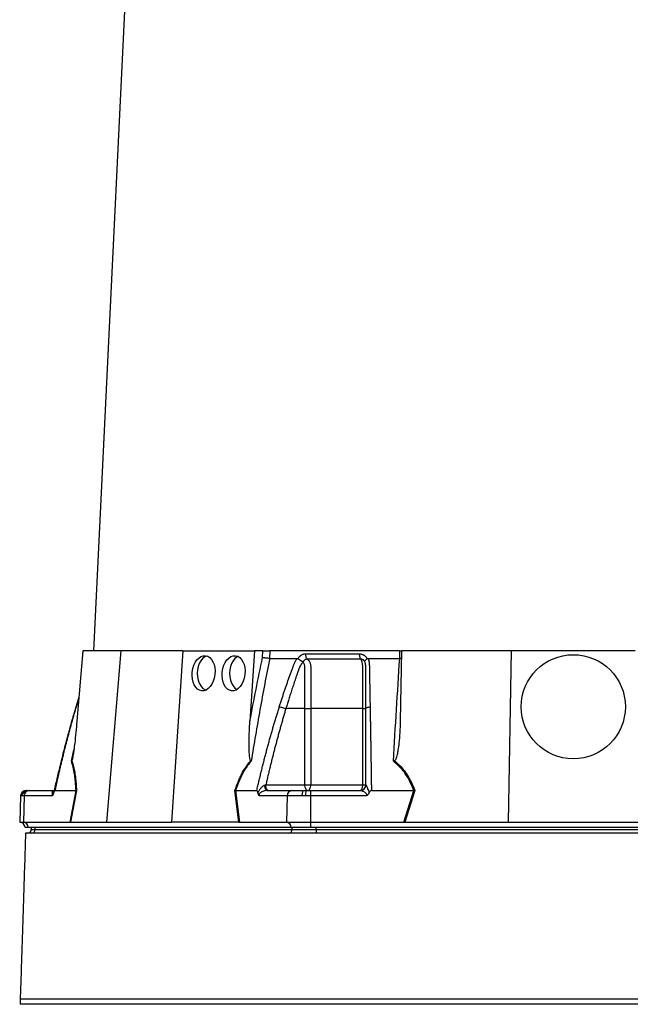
# Model space of a CAD drawing. Extents: x 4095 to 4895, y 2889 to 4868.
# Tile 3 of 8: x 4197 to 4526, y 3349 to 3879. Entities that reach past the tile are written whole.
import ezdxf

# ---------------------------------------------------------------- set-up
doc = ezdxf.new("R2010")
doc.units = 0
doc.header["$LTSCALE"] = 10
doc.header["$MEASUREMENT"] = 0
doc.layers.get('0').update_dxf_attribs({"linetype": 'CONTINUOUS'})

msp = doc.modelspace()

# ---------------------------------------------------------------- linework, layer by layer
at = {"color": 7, "linetype": 'Continuous'}
for p, q in [((4272.24, 4272.83), (4236.96, 3539.45)), ((4231.14, 3539.45), (4227.95, 3501.65)), ((4251.63, 3539.45), (4231.14, 3539.45)), ((4251.63, 3539.45), (4243.85, 3447.45)), ((4284.97, 3539.45), (4251.63, 3539.45)), ((4284.97, 3539.45), (4278.8, 3447.45)), ((4284.97, 3539.45), (4323.57, 3539.45)), ((4323.57, 3539.45), (4321.03, 3501.65)), ((4327.92, 3539.45), (4323.57, 3539.45)), ((4327.83, 3535.9), (4327.92, 3539.45)), ((4331.74, 3539.45), (4331.64, 3535.45)), ((4401.67, 3539.45), (4331.74, 3539.45)), ((4401.63, 3535.45), (4401.67, 3539.45)), ((4401.67, 3539.45), (4402.37, 3539.45)), ((4402.55, 3539.45), (4401.89, 3501.65)), ((4461.63, 3539.45), (4402.55, 3539.45)), ((4461.63, 3539.45), (4460.02, 3447.45)), ((4528.31, 3539.45), (4461.63, 3539.45)), ((4346.88, 3535.31), (4346.95, 3535.45)), ((4384.04, 3535.45), (4384.12, 3535.31)), ((4402.48, 3535.5), (4401.63, 3535.45)), ((4229.04, 3514.58), (4227.4, 3509.31)), ((4229, 3514.12), (4227.53, 3509.41)), ((4227.41, 3509.3), (4227.53, 3509.41)), ((4350.58, 3508.45), (4340.36, 3508.45)), ((4350.58, 3467.45), (4350.58, 3508.45)), ((4353.75, 3508.45), (4353.75, 3467.45)), ((4381.71, 3467.45), (4381.71, 3508.45)), ((4224.97, 3480.21), (4226.33, 3486.34)), ((4200.67, 3464.45), (4200.93, 3464.45)), ((4200.93, 3464.45), (4201.33, 3464.45)), ((4201.33, 3464.45), (4202.19, 3464.45)), ((4202.19, 3464.45), (4215.66, 3464.45)), ((4216.11, 3464.45), (4227.51, 3464.45)), ((4224.33, 3447.45), (4227.51, 3464.45)), ((4227.76, 3464.47), (4224.57, 3447.45)), ((4315.14, 3447.45), (4312.98, 3464.47)), ((4313.31, 3464.45), (4324.71, 3464.45)), ((4313.31, 3464.45), (4315.47, 3447.45)), ((4329.57, 3467.45), (4350.58, 3467.45)), ((4330.18, 3464.45), (4343.64, 3464.45)), ((4343.64, 3464.45), (4350.06, 3464.45)), ((4350.06, 3464.45), (4351.48, 3464.45)), ((4350.58, 3467.45), (4353.75, 3467.45)), ((4351.48, 3464.45), (4353.52, 3464.45)), ((4353.52, 3464.45), (4380.46, 3464.45)), ((4353.75, 3467.45), (4381.71, 3467.45)), ((4381.71, 3467.45), (4383.38, 3467.45)), ((4386.38, 3464.45), (4409.16, 3464.45)), ((4403.83, 3447.45), (4409.18, 3464.45)), ((4409.76, 3464.47), (4404.4, 3447.45)), ((4409.18, 3464.45), (4409.16, 3464.45)), ((4197.67, 3461.55), (4197.18, 3447.45)), ((4198, 3461.55), (4197.67, 3461.55)), ((4198.51, 3461.55), (4198, 3461.55)), ((4199.6, 3461.55), (4198.51, 3461.55)), ((4199.6, 3461.55), (4199.17, 3447.45)), ((4214.63, 3461.55), (4199.6, 3461.55)), ((4341.05, 3461.55), (4326.02, 3461.55)), ((4341.05, 3461.55), (4340.62, 3447.45)), ((4349.15, 3461.55), (4341.05, 3461.55)), ((4350.95, 3461.55), (4349.15, 3461.55)), ((4353.52, 3461.55), (4350.95, 3461.55)), ((4383.59, 3461.55), (4353.52, 3461.55)), ((4353.52, 3461.55), (4353.52, 3447.45)), ((4197.18, 3447.45), (4199.17, 3447.45)), ((4199.17, 3447.45), (4224.33, 3447.45)), ((4224.68, 3447.45), (4243.85, 3447.45)), ((4243.85, 3447.45), (4278.8, 3447.45)), ((4314.94, 3447.45), (4278.8, 3447.45)), ((4315.47, 3447.45), (4340.62, 3447.45)), ((4340.62, 3447.45), (4353.52, 3447.45)), ((4353.52, 3447.45), (4403.83, 3447.45)), ((4353.52, 3447.45), (4353.52, 3444.45)), ((4404.71, 3447.45), (4460.02, 3447.45)), ((4460.02, 3447.45), (4529.92, 3447.45)), ((4201.68, 3444.45), (4200.07, 3444.45)), ((4343.13, 3444.45), (4201.68, 3444.45)), ((4203.42, 3444.45), (4203.42, 3443.45)), ((4203.42, 3443.45), (4205.43, 3443.45)), ((4205.43, 3443.45), (4205.43, 3444.45)), ((4205.43, 3443.45), (4343.71, 3443.45)), ((4353.52, 3444.45), (4343.13, 3444.45)), ((4343.71, 3443.45), (4343.71, 3444.45)), ((4343.71, 3443.45), (4356.7, 3443.45)), ((4636.42, 3444.45), (4353.52, 3444.45)), ((4356.7, 3443.45), (4356.7, 3444.45)), ((4356.7, 3443.45), (4633.25, 3443.45)), ((4356.7, 3443.45), (4356.7, 3441.45)), ((4197.47, 3352.45), (4197.47, 3349.45)), ((4792.47, 3349.45), (4197.47, 3349.45))]:
    msp.add_line(p, q, dxfattribs=at)
at = {"color": 7, "linetype": 'Continuous', "flags": 128}
for points in [[(4297.94, 3536.75), (4296.74, 3536.23), (4295.59, 3535.35), (4294.59, 3534.17), (4293.77, 3532.73), (4293.16, 3531.08), (4292.79, 3529.3), (4292.66, 3527.45), (4292.79, 3525.6), (4293.16, 3523.81), (4293.77, 3522.17), (4294.59, 3520.73), (4295.59, 3519.55), (4296.74, 3518.67), (4297.32, 3518.37)], [(4314.65, 3536.51), (4314.1, 3536.23), (4312.96, 3535.35), (4311.96, 3534.17), (4311.14, 3532.73), (4310.53, 3531.08), (4310.15, 3529.3), (4310.03, 3527.45), (4310.15, 3525.6), (4310.53, 3523.81), (4311.14, 3522.17), (4311.96, 3520.73), (4312.96, 3519.55), (4314.05, 3518.7)], [(4330.18, 3464.45), (4329.97, 3464.5), (4329.77, 3464.67), (4329.59, 3464.93), (4329.43, 3465.28), (4329.29, 3465.72), (4329.19, 3466.22), (4329.13, 3466.76), (4329.1, 3467.33)], [(4349.15, 3461.55), (4349.17, 3462.12), (4349.23, 3462.67), (4349.31, 3463.17), (4349.43, 3463.61), (4349.56, 3463.96), (4349.72, 3464.23), (4349.88, 3464.39), (4350.06, 3464.45)], [(4352.08, 3464.45), (4351.79, 3464.51), (4351.51, 3464.68), (4351.25, 3464.95), (4351.02, 3465.33), (4350.84, 3465.78), (4350.7, 3466.3), (4350.61, 3466.86), (4350.58, 3467.45)], [(4352.08, 3464.45), (4352.41, 3464.51), (4352.72, 3464.68), (4353.01, 3464.95), (4353.26, 3465.33), (4353.47, 3465.78), (4353.62, 3466.3), (4353.71, 3466.86), (4353.75, 3467.45)], [(4380.38, 3464.45), (4380.64, 3464.51), (4380.89, 3464.68), (4381.12, 3464.95), (4381.32, 3465.33), (4381.49, 3465.78), (4381.61, 3466.3), (4381.69, 3466.86), (4381.71, 3467.45)]]:
    msp.add_lwpolyline(points, dxfattribs=at)
at = {"color": 7, "linetype": 'Continuous'}
msp.add_circle((4494.97, 3509.45), 28, dxfattribs=at)
for centre, radius, start, end in [((4200.67, 3461.45), 3, 90, 178), ((4200.96, 3461.49), 2.96, 90.6453, 178.69), ((4201.42, 3461.54), 2.91, 91.7011, 179.7557), ((4202.4, 3461.65), 2.8, 94.2201, 182.0086), ((4343.85, 3461.65), 2.8, 94.2203, 182.0084), ((4355.36, 3462.23), 4.46, 150.2422, 188.7866), ((4380.44, 3467.43), 2.98, 270.3276, 358.029), ((4197.07, 3444.45), 3, 0, 88), ((4198.85, 3444.63), 2.84, 356.3896, 83.4229), ((4340.3, 3444.63), 2.84, 356.3895, 83.4227), ((4201.42, 3443.45), 2, 270, 0), ((4203.55, 3443.32), 1.88, 274.4024, 3.8109), ((4341.83, 3443.32), 1.88, 274.4021, 3.8112)]:
    msp.add_arc(centre, radius, start, end, dxfattribs=at)
for centre in [(4296.11, 3527.45), (4312.23, 3527.45)]:
    msp.add_ellipse(centre, major_axis=(1.04, 9.48), ratio=0.640333, dxfattribs=at)
for centre, major_axis, ratio, start_param, end_param in [((4223.91, 3444.45), (5.92, 0.52), 0.499165, 1.397246, 1.415452), ((4315.7, 3444.45), (11.1, -0.22), 0.269565, 1.627237, 1.645443), ((4403.18, 3444.45), (17.02, 0.28), 0.175535, 1.477584, 1.49579)]:
    msp.add_ellipse(centre, major_axis=major_axis, ratio=ratio, start_param=start_param, end_param=end_param, dxfattribs=at)
for points, knots in [([(4327.92, 3539.45), (4328.19, 3539.45), (4328.48, 3539.45), (4329.14, 3539.45), (4329.48, 3539.45), (4330, 3539.45), (4330.17, 3539.45), (4330.51, 3539.45), (4330.68, 3539.45), (4331.17, 3539.45), (4331.47, 3539.45), (4331.74, 3539.45)], [0, 0, 0, 0, 0.25, 0.25, 0.5, 0.5, 0.625, 0.625, 0.75, 0.75, 1, 1, 1, 1]), ([(4346.95, 3535.45), (4346.99, 3535.52), (4347.07, 3535.65), (4347.19, 3535.84), (4347.32, 3536.03), (4347.46, 3536.2), (4347.6, 3536.37), (4347.75, 3536.53), (4347.9, 3536.68), (4348.06, 3536.83), (4348.23, 3536.97), (4348.4, 3537.1), (4348.57, 3537.22), (4348.76, 3537.33), (4349, 3537.47), (4349.31, 3537.61), (4349.69, 3537.75), (4350.08, 3537.85), (4350.47, 3537.91), (4350.74, 3537.92), (4350.87, 3537.92)], [0, 0, 0, 0, 0.044249, 0.088103, 0.131644, 0.174954, 0.21812, 0.261226, 0.304357, 0.347601, 0.391041, 0.434763, 0.478847, 0.523375, 0.568424, 0.654803, 0.740537, 0.826241, 0.912528, 1, 1, 1, 1]), ([(4350.87, 3537.92), (4350.87, 3537.64), (4350.89, 3537.34), (4350.97, 3536.76), (4351.04, 3536.47), (4351.23, 3535.95), (4351.34, 3535.71), (4351.6, 3535.32), (4351.74, 3535.17), (4351.88, 3535.06)], [0, 0, 0, 0, 0.25, 0.25, 0.5, 0.5, 0.75, 0.75, 1, 1, 1, 1]), ([(4379.86, 3537.92), (4379.85, 3537.64), (4379.87, 3537.34), (4379.93, 3536.76), (4379.99, 3536.47), (4380.14, 3535.95), (4380.23, 3535.71), (4380.43, 3535.32), (4380.55, 3535.17), (4380.66, 3535.06)], [0, 0, 0, 0, 0.25, 0.25, 0.5, 0.5, 0.75, 0.75, 1, 1, 1, 1]), ([(4379.86, 3537.92), (4379.93, 3537.92), (4380.07, 3537.92), (4380.29, 3537.9), (4380.5, 3537.88), (4380.71, 3537.84), (4380.92, 3537.8), (4381.13, 3537.75), (4381.33, 3537.68), (4381.53, 3537.61), (4381.73, 3537.53), (4381.99, 3537.41), (4382.3, 3537.24), (4382.65, 3537.01), (4382.97, 3536.75), (4383.27, 3536.47), (4383.55, 3536.15), (4383.81, 3535.82), (4383.96, 3535.57), (4384.04, 3535.45)], [0, 0, 0, 0, 0.043919, 0.087472, 0.13073, 0.173768, 0.216664, 0.259492, 0.30233, 0.345255, 0.388344, 0.431671, 0.51489, 0.596546, 0.677156, 0.757259, 0.837405, 0.91814, 1, 1, 1, 1]), ([(4331.65, 3535.45), (4329.82, 3526.3), (4328.09, 3517.12), (4324.77, 3498.7), (4323.2, 3489.47), (4321.69, 3480.21)], [0, 0, 0, 0, 0.5, 0.5, 1, 1, 1, 1]), ([(4331.64, 3535.45), (4331.36, 3535.46), (4331.06, 3535.48), (4330.41, 3535.53), (4330.06, 3535.57), (4329.55, 3535.63), (4329.38, 3535.65), (4329.04, 3535.69), (4328.87, 3535.72), (4328.55, 3535.77), (4328.4, 3535.79), (4328.1, 3535.85), (4327.96, 3535.87), (4327.83, 3535.9)], [0, 0, 0, 0, 0.25, 0.25, 0.5, 0.5, 0.625, 0.625, 0.75, 0.75, 0.875, 0.875, 1, 1, 1, 1]), ([(4336.84, 3509.41), (4337.06, 3510.1), (4337.49, 3511.47), (4338.15, 3513.52), (4338.82, 3515.56), (4339.49, 3517.58), (4340.38, 3520.2), (4341.48, 3523.4), (4342.6, 3526.55), (4343.51, 3529.06), (4344.06, 3530.55), (4344.46, 3531.61), (4344.7, 3532.22), (4344.91, 3532.73), (4345.14, 3533.24), (4345.41, 3533.76), (4345.73, 3534.33), (4346.08, 3534.9), (4346.33, 3535.26), (4346.45, 3535.45)], [0, 0, 0, 0, 0.077777, 0.1552, 0.232272, 0.308995, 0.385372, 0.530526, 0.674474, 0.747423, 0.819615, 0.846383, 0.869761, 0.889755, 0.906383, 0.929523, 0.9528, 0.976272, 1, 1, 1, 1]), ([(4349.51, 3533.42), (4349.45, 3533.35), (4349.32, 3533.21), (4349.14, 3532.99), (4348.96, 3532.78), (4348.79, 3532.56), (4348.64, 3532.34), (4348.49, 3532.12), (4348.34, 3531.9), (4348.21, 3531.68), (4348.09, 3531.47), (4347.97, 3531.26), (4347.87, 3531.05), (4347.77, 3530.84), (4347.66, 3530.6), (4347.54, 3530.31), (4347.41, 3529.97), (4347.29, 3529.64), (4347.17, 3529.31), (4347.09, 3529.03), (4347.01, 3528.78), (4346.92, 3528.55), (4346.81, 3528.24), (4346.68, 3527.86), (4346.38, 3527.02), (4345.95, 3525.78), (4345.41, 3524.18), (4344.89, 3522.64), (4344.22, 3520.65), (4343.44, 3518.26), (4342.55, 3515.52), (4341.75, 3512.99), (4341.03, 3510.65), (4340.58, 3509.16), (4340.36, 3508.45)], [0, 0, 0, 0, 0.010662, 0.021198, 0.031594, 0.041839, 0.051919, 0.061821, 0.071533, 0.08104, 0.09033, 0.099392, 0.108213, 0.116783, 0.125091, 0.138719, 0.152205, 0.165558, 0.178786, 0.1919, 0.198167, 0.207477, 0.219813, 0.235151, 0.25346, 0.319418, 0.382864, 0.443812, 0.502275, 0.618272, 0.726011, 0.825493, 0.916782, 1, 1, 1, 1]), ([(4346.45, 3535.45), (4346.48, 3535.45), (4346.55, 3535.45), (4346.64, 3535.43), (4346.72, 3535.4), (4346.8, 3535.36), (4346.85, 3535.33), (4346.88, 3535.31)], [0, 0, 0, 0, 0.212576, 0.416535, 0.614103, 0.807726, 1, 1, 1, 1]), ([(4346.88, 3535.31), (4346.92, 3535.28), (4346.99, 3535.23), (4347.12, 3535.14), (4347.24, 3535.05), (4347.36, 3534.97), (4347.49, 3534.88), (4347.61, 3534.8), (4347.73, 3534.72), (4347.85, 3534.65), (4348.03, 3534.53), (4348.27, 3534.38), (4348.56, 3534.21), (4348.81, 3534.07), (4349.03, 3533.95), (4349.22, 3533.85), (4349.37, 3533.76), (4349.49, 3533.68), (4349.57, 3533.62), (4349.61, 3533.57), (4349.63, 3533.55)], [0, 0, 0, 0, 0.048652, 0.096489, 0.14339, 0.189242, 0.233941, 0.277392, 0.319512, 0.360225, 0.399465, 0.506174, 0.603082, 0.689684, 0.765815, 0.831582, 0.887296, 0.933441, 0.970686, 1, 1, 1, 1]), ([(4351.88, 3535.06), (4351.83, 3535.06), (4351.74, 3535.06), (4351.59, 3535.05), (4351.45, 3535.03), (4351.3, 3535), (4351.16, 3534.96), (4351.02, 3534.91), (4350.89, 3534.85), (4350.69, 3534.75), (4350.44, 3534.58), (4350.18, 3534.35), (4349.98, 3534.11), (4349.83, 3533.89), (4349.72, 3533.71), (4349.67, 3533.59), (4349.65, 3533.54)], [0, 0, 0, 0, 0.053313, 0.106595, 0.159871, 0.213166, 0.266505, 0.319913, 0.373415, 0.427036, 0.56447, 0.685213, 0.789238, 0.876442, 0.946711, 1, 1, 1, 1]), ([(4350.58, 3508.45), (4350.58, 3512.68), (4350.58, 3516.91), (4350.58, 3523.25), (4350.58, 3525.89), (4350.58, 3528.8), (4350.58, 3529.73), (4350.58, 3530.12), (4350.58, 3530.39), (4350.58, 3530.52), (4350.58, 3530.92), (4350.56, 3531.18), (4350.49, 3531.69), (4350.43, 3531.94), (4350.29, 3532.41), (4350.19, 3532.64), (4350.02, 3532.94), (4349.96, 3533.03), (4349.82, 3533.21), (4349.74, 3533.28), (4349.65, 3533.34)], [0, 0, 0, 0, 0.5, 0.5, 0.75, 0.8125, 0.84375, 0.859375, 0.859375, 0.875, 0.875, 0.90625, 0.90625, 0.9375, 0.9375, 0.96875, 0.96875, 0.984375, 0.984375, 1, 1, 1, 1]), ([(4380.66, 3535.06), (4379.5, 3535.06), (4377.05, 3535.06), (4373.51, 3535.06), (4369.81, 3535.06), (4367.31, 3535.06), (4364.71, 3535.06), (4362.23, 3535.06), (4358.63, 3535.06), (4355.26, 3535.06), (4352.96, 3535.06), (4351.88, 3535.06)], [0.7589111, 0.7589111, 0.7589111, 0.7589111, 0.7820302, 0.8131687, 0.8443073, 0.8754458, 0.8754458, 0.9065844, 0.9377229, 0.9688615, 0.9919807, 0.9919807, 0.9919807, 0.9919807]), ([(4351.88, 3535.06), (4352.05, 3534.95), (4352.22, 3534.81), (4352.53, 3534.49), (4352.67, 3534.31), (4352.94, 3533.92), (4353.06, 3533.7), (4353.27, 3533.24), (4353.36, 3532.99), (4353.52, 3532.47), (4353.58, 3532.2), (4353.68, 3531.65), (4353.71, 3531.37), (4353.73, 3530.94), (4353.74, 3530.79), (4353.74, 3530.5), (4353.74, 3530.36), (4353.74, 3529.92), (4353.74, 3527.31), (4353.74, 3524.7), (4353.74, 3517.73), (4353.74, 3513.09), (4353.75, 3508.45)], [0, 0, 0, 0, 0.03125, 0.03125, 0.0625, 0.0625, 0.09375, 0.09375, 0.125, 0.125, 0.15625, 0.15625, 0.1875, 0.1875, 0.203125, 0.203125, 0.21875, 0.21875, 0.25, 0.5, 0.5, 1, 1, 1, 1]), ([(4382.88, 3533.54), (4382.86, 3533.58), (4382.83, 3533.66), (4382.76, 3533.79), (4382.67, 3533.94), (4382.56, 3534.1), (4382.42, 3534.28), (4382.25, 3534.46), (4382.04, 3534.63), (4381.79, 3534.79), (4381.52, 3534.92), (4381.24, 3535), (4380.95, 3535.06), (4380.76, 3535.06), (4380.66, 3535.06)], [0, 0, 0, 0, 0.038504, 0.086514, 0.144034, 0.211029, 0.287449, 0.37325, 0.468405, 0.572922, 0.680036, 0.786786, 0.893373, 1, 1, 1, 1]), ([(4381.71, 3508.45), (4381.71, 3513.09), (4381.71, 3517.73), (4381.71, 3524.7), (4381.71, 3527.31), (4381.71, 3529.92), (4381.71, 3530.36), (4381.71, 3530.5), (4381.71, 3530.79), (4381.71, 3530.94), (4381.69, 3531.37), (4381.67, 3531.65), (4381.61, 3532.2), (4381.57, 3532.47), (4381.48, 3532.99), (4381.42, 3533.24), (4381.3, 3533.7), (4381.23, 3533.92), (4381.08, 3534.31), (4381, 3534.49), (4380.83, 3534.81), (4380.75, 3534.95), (4380.66, 3535.06)], [0, 0, 0, 0, 0.5, 0.5, 0.75, 0.78125, 0.78125, 0.796875, 0.796875, 0.8125, 0.8125, 0.84375, 0.84375, 0.875, 0.875, 0.90625, 0.90625, 0.9375, 0.9375, 0.96875, 0.96875, 1, 1, 1, 1]), ([(4382.88, 3533.55), (4382.87, 3533.56), (4382.86, 3533.59), (4382.85, 3533.63), (4382.84, 3533.67), (4382.83, 3533.72), (4382.82, 3533.76), (4382.82, 3533.82), (4382.83, 3533.88), (4382.84, 3533.94), (4382.86, 3534.02), (4382.9, 3534.1), (4382.94, 3534.19), (4383, 3534.29), (4383.08, 3534.4), (4383.18, 3534.52), (4383.31, 3534.66), (4383.47, 3534.82), (4383.66, 3534.98), (4383.87, 3535.15), (4384.03, 3535.26), (4384.12, 3535.31)], [0, 0, 0, 0, 0.017248, 0.037456, 0.060913, 0.087838, 0.118407, 0.152763, 0.191026, 0.233291, 0.279627, 0.330072, 0.384627, 0.443251, 0.505852, 0.572276, 0.648655, 0.730209, 0.816408, 0.906598, 1, 1, 1, 1]), ([(4383.38, 3508.45), (4383.38, 3509.67), (4383.38, 3512.31), (4383.38, 3516.54), (4383.38, 3520.03), (4383.38, 3522.63), (4383.38, 3524.17), (4383.38, 3525.77), (4383.38, 3527.04), (4383.37, 3527.95), (4383.37, 3528.48), (4383.37, 3529.02), (4383.37, 3529.55), (4383.37, 3530.09), (4383.38, 3530.52), (4383.37, 3530.85), (4383.36, 3531.07), (4383.35, 3531.31), (4383.33, 3531.55), (4383.3, 3531.81), (4383.26, 3532.07), (4383.22, 3532.33), (4383.16, 3532.6), (4383.09, 3532.88), (4383.02, 3533.15), (4382.95, 3533.33), (4382.92, 3533.42)], [0, 0, 0, 0, 0.1430849, 0.3087961, 0.4974272, 0.5558348, 0.6167425, 0.6801666, 0.746121, 0.7674049, 0.7887232, 0.8100742, 0.8314556, 0.8528654, 0.8743009, 0.8830022, 0.8923359, 0.9022824, 0.9128154, 0.9239043, 0.9355143, 0.9476077, 0.9601447, 0.9730839, 0.986383, 1, 1, 1, 1]), ([(4384.12, 3535.31), (4384.14, 3535.33), (4384.19, 3535.36), (4384.26, 3535.39), (4384.34, 3535.42), (4384.42, 3535.44), (4384.5, 3535.45), (4384.56, 3535.45), (4384.59, 3535.45)], [0, 0, 0, 0, 0.160202, 0.321039, 0.484027, 0.650625, 0.822199, 1, 1, 1, 1]), ([(4384.59, 3535.45), (4384.63, 3535.34), (4384.7, 3535.14), (4384.79, 3534.82), (4384.88, 3534.51), (4384.96, 3534.19), (4385.03, 3533.87), (4385.09, 3533.54), (4385.14, 3533.22), (4385.18, 3532.89), (4385.22, 3532.47), (4385.25, 3531.89), (4385.27, 3531.03), (4385.29, 3529.98), (4385.31, 3528.77), (4385.35, 3526.75), (4385.4, 3523.93), (4385.47, 3520.33), (4385.53, 3516.71), (4385.6, 3513.08), (4385.64, 3510.63), (4385.66, 3509.41)], [0, 0, 0, 0, 0.0134228, 0.0267382, 0.0399565, 0.0530881, 0.0661437, 0.0791341, 0.0920702, 0.1049632, 0.1178244, 0.141662, 0.1728313, 0.2170572, 0.2634912, 0.3121266, 0.4491557, 0.58733, 0.7237611, 0.8613131, 1, 1, 1, 1]), ([(4398.26, 3480.21), (4398.77, 3489.47), (4399.3, 3498.7), (4400.42, 3517.12), (4401.01, 3526.3), (4401.62, 3535.45)], [0, 0, 0, 0, 0.5, 0.5, 1, 1, 1, 1]), ([(4227.4, 3509.3), (4226.88, 3507.57), (4225.94, 3504.44), (4224.73, 3500.21), (4223.82, 3496.98), (4223.19, 3494.67), (4222.68, 3492.79), (4222.08, 3490.54), (4221.22, 3487.26), (4220.06, 3482.75), (4218.67, 3477.11), (4217.1, 3470.57), (4216.05, 3465.89), (4215.51, 3463.49)], [0, 0, 0, 0, 0.114972, 0.208016, 0.279155, 0.328403, 0.359855, 0.402611, 0.476354, 0.574573, 0.697271, 0.844439, 1, 1, 1, 1]), ([(4227.53, 3509.41), (4227.33, 3508.74), (4226.94, 3507.4), (4226.35, 3505.37), (4225.77, 3503.34), (4225.19, 3501.29), (4224.61, 3499.22), (4224.05, 3497.15), (4223.48, 3495.06), (4222.93, 3492.96), (4222.37, 3490.84), (4221.83, 3488.72), (4221.28, 3486.58), (4220.74, 3484.42), (4220.21, 3482.25), (4219.68, 3480.07), (4219.16, 3477.88), (4218.64, 3475.67), (4218.12, 3473.45), (4217.61, 3471.22), (4217.11, 3468.98), (4216.61, 3466.72), (4216.28, 3465.21), (4216.11, 3464.45)], [0, 0, 0, 0, 0.045336, 0.090894, 0.136674, 0.182678, 0.228907, 0.275362, 0.322044, 0.368954, 0.416093, 0.463462, 0.511063, 0.558896, 0.606962, 0.655262, 0.703798, 0.752569, 0.801578, 0.850824, 0.900309, 0.950034, 1, 1, 1, 1]), ([(4324.71, 3464.45), (4324.9, 3465.29), (4325.29, 3466.95), (4325.88, 3469.45), (4326.48, 3471.93), (4327.08, 3474.39), (4327.69, 3476.84), (4328.3, 3479.27), (4328.92, 3481.68), (4329.55, 3484.08), (4330.18, 3486.46), (4330.82, 3488.83), (4331.46, 3491.18), (4332.11, 3493.51), (4332.77, 3495.83), (4333.43, 3498.13), (4334.1, 3500.42), (4334.77, 3502.69), (4335.46, 3504.94), (4336.14, 3507.18), (4336.61, 3508.67), (4336.84, 3509.41)], [0, 0, 0, 0, 0.055211, 0.110128, 0.164753, 0.219086, 0.273129, 0.326884, 0.38035, 0.43353, 0.486425, 0.539036, 0.591365, 0.643413, 0.695181, 0.746671, 0.797884, 0.848822, 0.899487, 0.949879, 1, 1, 1, 1]), ([(4340.36, 3508.45), (4340.15, 3507.74), (4339.72, 3506.31), (4339.09, 3504.16), (4338.46, 3502), (4337.83, 3499.81), (4337.21, 3497.61), (4336.6, 3495.4), (4335.99, 3493.16), (4335.38, 3490.91), (4334.78, 3488.64), (4334.18, 3486.35), (4333.59, 3484.05), (4333, 3481.73), (4332.42, 3479.39), (4331.84, 3477.04), (4331.26, 3474.66), (4330.69, 3472.27), (4330.13, 3469.87), (4329.76, 3468.26), (4329.57, 3467.45)], [0, 0, 0, 0, 0.052635, 0.105608, 0.158921, 0.212573, 0.266566, 0.320902, 0.37558, 0.430604, 0.485973, 0.541688, 0.597751, 0.654162, 0.710923, 0.768034, 0.825496, 0.883311, 0.941478, 1, 1, 1, 1]), ([(4336.84, 3509.41), (4337.05, 3509.38), (4337.31, 3509.34), (4337.88, 3509.22), (4338.2, 3509.15), (4338.86, 3508.97), (4339.2, 3508.87), (4339.82, 3508.66), (4340.11, 3508.55), (4340.36, 3508.45)], [0, 0, 0, 0, 0.25, 0.25, 0.5, 0.5, 0.75, 0.75, 1, 1, 1, 1]), ([(4350.58, 3508.45), (4351.06, 3508.45), (4351.62, 3508.45), (4352.73, 3508.45), (4353.28, 3508.45), (4353.75, 3508.45)], [0, 0, 0, 0, 0.5, 0.5, 1, 1, 1, 1]), ([(4381.71, 3508.45), (4382.21, 3508.45), (4382.64, 3508.45), (4383.22, 3508.45), (4383.38, 3508.45), (4383.38, 3508.45)], [0, 0, 0, 0, 0.5, 0.5, 1, 1, 1, 1]), ([(4383.38, 3508.45), (4383.38, 3508.55), (4383.43, 3508.66), (4383.64, 3508.87), (4383.8, 3508.97), (4384.23, 3509.15), (4384.49, 3509.22), (4385.06, 3509.34), (4385.36, 3509.38), (4385.66, 3509.41)], [0, 0, 0, 0, 0.25, 0.25, 0.5, 0.5, 0.75, 0.75, 1, 1, 1, 1]), ([(4383.38, 3467.45), (4383.38, 3468.3), (4383.38, 3470.01), (4383.38, 3472.56), (4383.38, 3475.08), (4383.38, 3477.59), (4383.38, 3480.08), (4383.38, 3482.55), (4383.38, 3485), (4383.38, 3487.43), (4383.38, 3489.84), (4383.38, 3492.23), (4383.38, 3494.61), (4383.38, 3496.96), (4383.38, 3499.3), (4383.38, 3501.61), (4383.38, 3503.91), (4383.38, 3506.19), (4383.38, 3507.7), (4383.38, 3508.45)], [0, 0, 0, 0, 0.061953, 0.123509, 0.18467, 0.245435, 0.305808, 0.365787, 0.425376, 0.484574, 0.543383, 0.601804, 0.659839, 0.717488, 0.774754, 0.831636, 0.888137, 0.944258, 1, 1, 1, 1]), ([(4385.66, 3509.41), (4385.67, 3508.74), (4385.7, 3507.4), (4385.73, 3505.37), (4385.77, 3503.34), (4385.8, 3501.29), (4385.84, 3499.22), (4385.87, 3497.15), (4385.91, 3495.06), (4385.94, 3492.96), (4385.98, 3490.84), (4386.01, 3488.72), (4386.05, 3486.58), (4386.08, 3484.42), (4386.11, 3482.25), (4386.15, 3480.07), (4386.18, 3477.88), (4386.22, 3475.67), (4386.25, 3473.45), (4386.28, 3471.22), (4386.31, 3468.98), (4386.35, 3466.72), (4386.37, 3465.21), (4386.38, 3464.45)], [0, 0, 0, 0, 0.045336, 0.090894, 0.136674, 0.182678, 0.228907, 0.275362, 0.322044, 0.368954, 0.416093, 0.463462, 0.511063, 0.558896, 0.606962, 0.655262, 0.703798, 0.752569, 0.801578, 0.850824, 0.900309, 0.950034, 1, 1, 1, 1]), ([(4227.95, 3501.65), (4227.77, 3499.66), (4227.42, 3495.74), (4226.87, 3490.57), (4226.38, 3486.62), (4226.01, 3484.1), (4225.75, 3482.52), (4225.53, 3481.45), (4225.37, 3480.74), (4225.23, 3480.5), (4225.2, 3480.45)], [0, 0, 0, 0, 0.276314, 0.544227, 0.717559, 0.828271, 0.898432, 0.942707, 0.987325, 1, 1, 1, 1]), ([(4321.42, 3480.45), (4321.35, 3480.5), (4321.3, 3480.58), (4321.22, 3480.75), (4321.18, 3480.84), (4321.09, 3481.14), (4321.04, 3481.34), (4320.92, 3481.98), (4320.87, 3482.41), (4320.78, 3483.28), (4320.75, 3483.72), (4320.69, 3484.6), (4320.67, 3485.05), (4320.62, 3486.38), (4320.6, 3487.28), (4320.58, 3489.06), (4320.58, 3489.96), (4320.61, 3492.65), (4320.67, 3494.45), (4320.81, 3498.05), (4320.91, 3499.85), (4321.03, 3501.65)], [0, 0, 0, 0, 0.015625, 0.015625, 0.03125, 0.03125, 0.0625, 0.0625, 0.125, 0.125, 0.1875, 0.1875, 0.25, 0.25, 0.375, 0.375, 0.5, 0.5, 0.75, 0.75, 1, 1, 1, 1]), ([(4401.89, 3501.65), (4401.83, 3499.66), (4401.71, 3495.74), (4401.27, 3490.57), (4400.75, 3486.62), (4400.28, 3484.1), (4399.88, 3482.52), (4399.48, 3481.45), (4399.17, 3480.74), (4398.83, 3480.5), (4398.76, 3480.45)], [0, 0, 0, 0, 0.2763141, 0.5442272, 0.7175585, 0.8282715, 0.8984326, 0.9427069, 0.9873255, 1, 1, 1, 1]), ([(4227.51, 3464.45), (4227.43, 3465.98), (4227.32, 3467.47), (4227.12, 3469.65), (4227.04, 3470.37), (4226.87, 3471.78), (4226.78, 3472.47), (4226.47, 3474.48), (4226.23, 3475.75), (4225.66, 3478.11), (4225.34, 3479.2), (4224.97, 3480.21)], [0, 0, 0, 0, 0.25, 0.25, 0.375, 0.375, 0.5, 0.5, 0.75, 0.75, 1, 1, 1, 1]), ([(4225.2, 3480.45), (4225.46, 3479.65), (4226, 3477.98), (4226.64, 3475), (4227.15, 3471.68), (4227.53, 3468.15), (4227.68, 3465.7), (4227.76, 3464.47)], [0, 0, 0, 0, 0.187636, 0.39078, 0.596856, 0.797667, 1, 1, 1, 1]), ([(4312.98, 3464.47), (4313.48, 3466.01), (4314.03, 3467.51), (4314.92, 3469.71), (4315.23, 3470.43), (4315.88, 3471.85), (4316.22, 3472.55), (4317.27, 3474.59), (4318.02, 3475.88), (4319.23, 3477.69), (4319.65, 3478.28), (4320.51, 3479.4), (4320.96, 3479.93), (4321.42, 3480.45)], [0, 0, 0, 0, 0.25, 0.25, 0.375, 0.375, 0.5, 0.5, 0.75, 0.75, 0.875, 0.875, 1, 1, 1, 1]), ([(4321.69, 3480.21), (4320.77, 3479.21), (4319.92, 3478.11), (4318.32, 3475.75), (4317.58, 3474.49), (4316.53, 3472.48), (4316.2, 3471.79), (4315.55, 3470.38), (4315.25, 3469.66), (4314.36, 3467.48), (4313.82, 3465.98), (4313.31, 3464.45)], [0, 0, 0, 0, 0.25, 0.25, 0.5, 0.5, 0.625, 0.625, 0.75, 0.75, 1, 1, 1, 1]), ([(4398.76, 3480.45), (4398.59, 3480.37), (4398.43, 3480.29), (4398.26, 3480.21), (4398.26, 3480.21)], [0, 0, 0, 0, 0.977857, 1, 1, 1, 1]), ([(4409.16, 3464.45), (4408.93, 3465.03), (4408, 3467.41), (4406, 3471.43), (4402.69, 3476.29), (4399.75, 3478.89), (4398.26, 3480.21)], [0, 0, 0, 0, 0.096828, 0.393237, 0.691583, 1, 1, 1, 1]), ([(4398.76, 3480.45), (4399.68, 3479.65), (4401.62, 3477.98), (4404.15, 3474.99), (4406.72, 3471.15), (4408.52, 3467.58), (4409.5, 3465.12), (4409.76, 3464.47)], [0, 0, 0, 0, 0.187656, 0.392219, 0.596888, 0.89333, 1, 1, 1, 1]), ([(4214.63, 3461.55), (4214.67, 3461.65), (4214.72, 3461.76), (4214.8, 3461.98), (4214.83, 3462.11), (4214.88, 3462.35), (4214.89, 3462.47), (4214.91, 3462.68), (4214.91, 3462.77), (4214.9, 3463.02), (4214.89, 3463.16), (4214.87, 3463.42), (4214.87, 3463.54), (4214.88, 3463.86), (4214.92, 3464.05), (4215.08, 3464.26), (4215.15, 3464.33), (4215.31, 3464.4), (4215.36, 3464.41), (4215.5, 3464.44), (4215.58, 3464.45), (4215.66, 3464.45)], [0, 0, 0, 0, 0.0625, 0.0625, 0.125, 0.125, 0.1875, 0.1875, 0.25, 0.25, 0.375, 0.375, 0.5, 0.5, 0.75, 0.75, 0.875, 0.875, 0.9375, 0.9375, 1, 1, 1, 1]), ([(4215.41, 3463.04), (4215.37, 3462.87), (4215.32, 3462.72), (4215.22, 3462.42), (4215.15, 3462.29), (4215.02, 3462.03), (4214.95, 3461.92), (4214.79, 3461.72), (4214.71, 3461.63), (4214.63, 3461.55)], [0, 0, 0, 0, 0.25, 0.25, 0.5, 0.5, 0.75, 0.75, 1, 1, 1, 1]), ([(4216.11, 3464.45), (4216.03, 3464.45), (4215.95, 3464.38), (4215.8, 3464.18), (4215.74, 3464.05), (4215.63, 3463.78), (4215.58, 3463.64), (4215.49, 3463.34), (4215.45, 3463.19), (4215.41, 3463.04)], [0, 0, 0, 0, 0.25, 0.25, 0.5, 0.5, 0.75, 0.75, 1, 1, 1, 1]), ([(4215.57, 3463.76), (4215.54, 3463.6), (4215.48, 3463.37), (4215.43, 3463.12), (4215.41, 3463.04)], [0, 0, 0, 0, 0.669178, 1, 1, 1, 1]), ([(4227.76, 3464.47), (4227.76, 3464.47), (4227.69, 3464.46), (4227.6, 3464.46), (4227.51, 3464.45)], [0, 0, 0, 0, 0.023776, 1, 1, 1, 1]), ([(4325.32, 3463.04), (4325.26, 3463.34), (4325.2, 3463.64), (4325.06, 3464.04), (4325.01, 3464.17), (4324.91, 3464.32), (4324.88, 3464.36), (4324.8, 3464.43), (4324.76, 3464.45), (4324.72, 3464.45)], [0, 0, 0, 0, 0.5, 0.5, 0.75, 0.75, 0.875, 0.875, 1, 1, 1, 1]), ([(4325.32, 3463.04), (4325.49, 3463.5), (4325.71, 3463.95), (4326.21, 3464.8), (4326.49, 3465.2), (4327.11, 3465.97), (4327.46, 3466.33), (4328.03, 3466.79), (4328.23, 3466.93), (4328.65, 3467.17), (4328.87, 3467.27), (4329.1, 3467.33)], [0, 0, 0, 0, 0.25, 0.25, 0.5, 0.5, 0.75, 0.75, 0.875, 0.875, 1, 1, 1, 1]), ([(4325.32, 3463.04), (4325.35, 3462.87), (4325.39, 3462.72), (4325.48, 3462.42), (4325.54, 3462.28), (4325.66, 3462.03), (4325.72, 3461.92), (4325.86, 3461.72), (4325.94, 3461.63), (4326.02, 3461.55)], [0, 0, 0, 0, 0.25, 0.25, 0.5, 0.5, 0.75, 0.75, 1, 1, 1, 1]), ([(4330.18, 3464.45), (4329.93, 3464.45), (4329.68, 3464.42), (4329.18, 3464.33), (4328.94, 3464.27), (4328.25, 3464.05), (4327.83, 3463.86), (4327.23, 3463.54), (4327.04, 3463.42), (4326.68, 3463.16), (4326.5, 3463.02), (4326.26, 3462.77), (4326.19, 3462.68), (4326.06, 3462.47), (4326, 3462.35), (4325.93, 3462.11), (4325.93, 3461.99), (4325.95, 3461.76), (4325.98, 3461.65), (4326.02, 3461.55)], [0, 0, 0, 0, 0.125, 0.125, 0.25, 0.25, 0.5, 0.5, 0.625, 0.625, 0.75, 0.75, 0.8125, 0.8125, 0.875, 0.875, 0.9375, 0.9375, 1, 1, 1, 1]), ([(4331.07, 3464.45), (4330.88, 3464.45), (4330.68, 3464.53), (4330.32, 3464.83), (4330.15, 3465.05), (4329.87, 3465.6), (4329.76, 3465.94), (4329.61, 3466.66), (4329.57, 3467.06), (4329.57, 3467.45)], [0, 0, 0, 0, 0.25, 0.25, 0.5, 0.5, 0.75, 0.75, 1, 1, 1, 1]), ([(4353.52, 3464.45), (4353.52, 3464.45), (4353.52, 3464.39), (4353.52, 3464.11), (4353.52, 3463.89), (4353.52, 3463.33), (4353.52, 3462.99), (4353.52, 3462.27), (4353.52, 3461.9), (4353.52, 3461.55)], [0, 0, 0, 0, 0.25, 0.25, 0.5, 0.5, 0.75, 0.75, 1, 1, 1, 1]), ([(4380.38, 3464.45), (4380.77, 3464.45), (4381.16, 3464.53), (4381.89, 3464.83), (4382.22, 3465.05), (4382.78, 3465.6), (4383, 3465.94), (4383.3, 3466.66), (4383.38, 3467.06), (4383.38, 3467.45)], [0, 0, 0, 0, 0.25, 0.25, 0.5, 0.5, 0.75, 0.75, 1, 1, 1, 1]), ([(4383.59, 3461.55), (4383.66, 3461.65), (4383.74, 3461.76), (4383.84, 3461.98), (4383.87, 3462.11), (4383.86, 3462.35), (4383.81, 3462.47), (4383.69, 3462.68), (4383.61, 3462.77), (4383.37, 3463.02), (4383.18, 3463.16), (4382.8, 3463.42), (4382.6, 3463.54), (4382.02, 3463.86), (4381.63, 3464.05), (4381.11, 3464.26), (4380.94, 3464.33), (4380.73, 3464.4), (4380.66, 3464.41), (4380.54, 3464.44), (4380.49, 3464.45), (4380.46, 3464.45)], [0, 0, 0, 0, 0.0625, 0.0625, 0.125, 0.125, 0.1875, 0.1875, 0.25, 0.25, 0.375, 0.375, 0.5, 0.5, 0.75, 0.75, 0.875, 0.875, 0.9375, 0.9375, 1, 1, 1, 1]), ([(4383.42, 3467.33), (4383.45, 3467.27), (4383.51, 3467.17), (4383.63, 3466.93), (4383.71, 3466.79), (4383.93, 3466.33), (4384.1, 3465.97), (4384.43, 3465.21), (4384.59, 3464.8), (4384.87, 3463.95), (4384.99, 3463.5), (4385.06, 3463.04)], [0, 0, 0, 0, 0.125, 0.125, 0.25, 0.25, 0.5, 0.5, 0.75, 0.75, 1, 1, 1, 1]), ([(4385.06, 3463.04), (4384.99, 3462.87), (4384.91, 3462.72), (4384.71, 3462.42), (4384.59, 3462.29), (4384.34, 3462.03), (4384.2, 3461.92), (4383.9, 3461.72), (4383.74, 3461.63), (4383.59, 3461.55)], [0, 0, 0, 0, 0.25, 0.25, 0.5, 0.5, 0.75, 0.75, 1, 1, 1, 1]), ([(4386.38, 3464.45), (4386.21, 3464.45), (4386.05, 3464.38), (4385.77, 3464.18), (4385.66, 3464.05), (4385.45, 3463.78), (4385.36, 3463.64), (4385.2, 3463.34), (4385.13, 3463.19), (4385.06, 3463.04)], [0, 0, 0, 0, 0.25, 0.25, 0.5, 0.5, 0.75, 0.75, 1, 1, 1, 1]), ([(4200.33, 3441.45), (4200.15, 3435.82), (4199.8, 3424.84), (4199.29, 3408.77), (4198.8, 3393.53), (4198.33, 3379.1), (4197.89, 3365.5), (4197.61, 3356.71), (4197.47, 3352.45)], [0, 0, 0, 0, 0.189771, 0.370264, 0.541503, 0.703515, 0.856333, 1, 1, 1, 1]), ([(4789.55, 3441.45), (4789.57, 3441.45), (4789.65, 3441.45), (4789.13, 3441.45), (4787.87, 3441.45), (4786.02, 3441.45), (4782.82, 3441.45), (4766.14, 3441.45), (4738.27, 3441.45), (4700.76, 3441.45), (4674.1, 3441.45), (4657.63, 3441.45), (4651.95, 3441.45), (4649.24, 3441.45), (4647.07, 3441.45), (4644.52, 3441.45), (4641.9, 3441.45), (4639, 3441.45), (4635.62, 3441.45), (4631.8, 3441.45), (4627.66, 3441.45), (4620.75, 3441.45), (4582.42, 3441.45), (4520.26, 3441.45), (4442.85, 3441.45), (4394.48, 3441.45), (4367.57, 3441.45), (4359.01, 3441.45), (4353.17, 3441.45), (4350.17, 3441.45), (4347.34, 3441.45), (4344.81, 3441.45), (4342.57, 3441.45), (4336.71, 3441.45), (4314.59, 3441.45), (4278.56, 3441.45), (4242.31, 3441.45), (4220.1, 3441.45), (4210.61, 3441.45), (4205.92, 3441.45), (4203.52, 3441.45), (4201.53, 3441.45), (4200.43, 3441.45), (4200.38, 3441.45), (4200.36, 3441.45)], [0, 0, 0, 0, 0.001246, 0.005142, 0.009389, 0.013675, 0.017965, 0.030928, 0.131051, 0.208147, 0.285248, 0.30827, 0.317553, 0.322217, 0.326856, 0.330341, 0.333927, 0.337412, 0.340998, 0.345654, 0.350327, 0.355002, 0.369024, 0.480051, 0.565351, 0.630969, 0.643701, 0.656434, 0.659914, 0.663494, 0.666974, 0.670554, 0.674039, 0.677625, 0.706971, 0.824357, 0.914331, 0.95566, 0.976324, 0.981564, 0.986839, 0.992038, 0.997174, 1, 1, 1, 1]), ([(4197.6, 3352.45), (4197.57, 3352.45), (4197.48, 3352.45), (4198.44, 3352.45), (4200.43, 3352.45), (4203.52, 3352.45), (4207.62, 3352.45), (4212.74, 3352.45), (4218.85, 3352.45), (4225.94, 3352.45), (4233.97, 3352.45), (4242.93, 3352.45), (4252.72, 3352.45), (4259.97, 3352.45), (4263.59, 3352.45)], [0, 0, 0, 0, 0.039295, 0.126632, 0.213968, 0.301305, 0.388642, 0.475979, 0.563316, 0.650653, 0.73799, 0.825326, 0.912663, 1, 1, 1, 1]), ([(4263.59, 3352.45), (4269.41, 3352.45), (4283.7, 3352.45), (4308.73, 3352.45), (4328.77, 3352.45), (4339.89, 3352.45), (4341.31, 3352.45), (4343.43, 3352.45), (4345.56, 3352.45), (4346.98, 3352.45), (4348.41, 3352.45), (4349.82, 3352.45), (4351.95, 3352.45), (4354.1, 3352.45), (4355.54, 3352.45), (4364.55, 3352.45), (4373.05, 3352.45), (4381.71, 3352.45)], [0.64550009, 0.64550009, 0.64550009, 0.64550009, 0.66031636, 0.67988066, 0.69944495, 0.69944495, 0.70077083, 0.70209671, 0.70342258, 0.70474846, 0.70474846, 0.70606619, 0.70738391, 0.70870164, 0.71001936, 0.71001936, 0.72510818, 0.72510818, 0.72510818, 0.72510818]), ([(4381.71, 3352.45), (4384.21, 3352.45), (4397.96, 3352.45), (4414.64, 3352.45), (4428.99, 3352.45), (4431.59, 3352.45)], [0.61741956, 0.61741956, 0.61741956, 0.61741956, 0.62177403, 0.64121733, 0.64550009, 0.64550009, 0.64550009, 0.64550009]), ([(4431.59, 3352.45), (4437.95, 3352.45), (4450.67, 3352.45), (4470, 3352.45), (4489.42, 3352.45), (4508.87, 3352.45), (4528.26, 3352.45), (4547.51, 3352.45), (4566.53, 3352.45), (4585.25, 3352.45), (4603.58, 3352.45), (4621.45, 3352.45), (4638.78, 3352.45), (4655.49, 3352.45), (4671.52, 3352.45), (4686.8, 3352.45), (4701.25, 3352.45), (4714.83, 3352.45), (4727.47, 3352.45), (4739.12, 3352.45), (4749.72, 3352.45), (4759.24, 3352.45), (4767.62, 3352.45), (4774.85, 3352.45), (4780.88, 3352.45), (4785.69, 3352.45), (4789.27, 3352.45), (4791.51, 3352.45), (4792.53, 3352.45), (4792.37, 3352.45), (4792.33, 3352.45)], [0, 0, 0, 0, 0.036598, 0.073196, 0.109794, 0.146392, 0.18299, 0.219588, 0.256186, 0.292784, 0.329382, 0.36598, 0.402577, 0.439175, 0.475773, 0.512371, 0.548969, 0.585567, 0.622165, 0.658763, 0.695361, 0.731959, 0.768557, 0.805155, 0.841753, 0.878351, 0.914949, 0.951547, 0.988145, 1, 1, 1, 1])]:
    msp.add_open_spline(points, degree=3, knots=knots, dxfattribs=at)
for points in [[(4350.87, 3537.92), (4360.16, 3537.92), (4369.85, 3537.92), (4379.86, 3537.92)], [(4321.03, 3501.65), (4323.16, 3513.12), (4325.41, 3524.54), (4327.83, 3535.9)], [(4331.64, 3535.45), (4334.04, 3535.45), (4338.92, 3535.45), (4343.92, 3535.45), (4346.45, 3535.45)], [(4384.59, 3535.45), (4387.38, 3535.45), (4393.02, 3535.45), (4398.74, 3535.45), (4401.62, 3535.45)], [(4381.71, 3508.45), (4372.06, 3508.45), (4362.71, 3508.45), (4353.75, 3508.45)], [(4225.2, 3480.45), (4225.14, 3480.36), (4225.06, 3480.28), (4224.97, 3480.21)], [(4321.42, 3480.45), (4321.52, 3480.36), (4321.61, 3480.28), (4321.69, 3480.21)], [(4227.51, 3464.45), (4227.51, 3464.45), (4227.51, 3464.45), (4227.51, 3464.45)], [(4313.31, 3464.45), (4313.21, 3464.45), (4313.1, 3464.46), (4312.98, 3464.47)], [(4313.31, 3464.45), (4313.31, 3464.45), (4313.31, 3464.45), (4313.31, 3464.45)], [(4329.1, 3467.33), (4329.26, 3467.37), (4329.42, 3467.41), (4329.57, 3467.45)], [(4383.38, 3467.45), (4383.38, 3467.41), (4383.39, 3467.37), (4383.42, 3467.33)], [(4409.18, 3464.45), (4409.37, 3464.45), (4409.57, 3464.46), (4409.76, 3464.47)], [(4224.33, 3447.45), (4224.42, 3447.45), (4224.5, 3447.45), (4224.57, 3447.45)], [(4315.14, 3447.45), (4315.26, 3447.45), (4315.37, 3447.45), (4315.47, 3447.45)], [(4403.83, 3447.45), (4404.03, 3447.45), (4404.22, 3447.45), (4404.4, 3447.45)]]:
    msp.add_open_spline(points, degree=3, dxfattribs=at)

doc.saveas('drawing.dxf')
